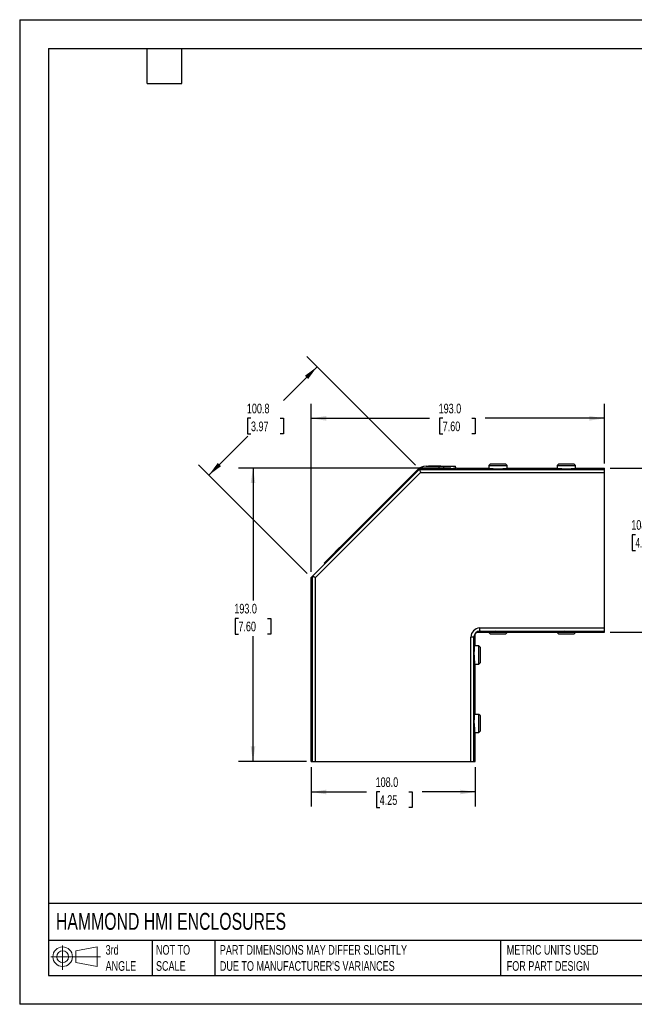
# Model space of a CAD drawing. Header units: millimetres. Extents: x 0 to 838, y 0 to 648.
# Tile 1 of 3: x 0 to 405, y 0 to 648. Entities that reach past the tile are written whole.
import ezdxf

# ---------------------------------------------------------------- set-up
doc = ezdxf.new("R2010")
doc.units = ezdxf.units.MM
doc.header["$LTSCALE"] = 3
doc.layers.add('DIMENSIONS', color=140, linetype='Continuous', lineweight=25)
doc.layers.add('TEXT', color=140, linetype='Continuous', lineweight=25)
doc.styles.add('SLDTEXTSTYLE0', font='TXT', dxfattribs={"width": 0.7})
doc.dimstyles.new('SLDDIMSTYLE0', dxfattribs={"dimtxt": 6.474023, "dimasz": 9.906, "dimexe": 0, "dimexo": 0.0625, "dimgap": 1.618506, "dimtad": 0, "dimtih": 1, "dimtoh": 1, "dimdec": 1, "dimrnd": 1e-09, "dimzin": 4, "dimdsep": 46, "dimtxsty": 'SLDTEXTSTYLE0', "dimsah": 1, "dimcen": 0.09, "dimadec": 0, "dimazin": 1, "dimtfac": 1, "dimtdec": 1, "dimtofl": 0, "dimtmove": 0, "dimatfit": 3, "dimfxl": 0, "dimfrac": 2, "dimtolj": 1, "dimtzin": 12, "dimarcsym": 0})
doc.dimstyles.new('SLDDIMSTYLE1', dxfattribs={"dimtxt": 6.474023, "dimasz": 9.906, "dimexe": 0, "dimexo": 0.0625, "dimgap": 1.618506, "dimtad": 0, "dimtih": 1, "dimtoh": 1, "dimdec": 1, "dimrnd": 1e-09, "dimzin": 12, "dimdsep": 46, "dimtxsty": 'SLDTEXTSTYLE0', "dimsah": 1, "dimcen": 0.09, "dimadec": 0, "dimazin": 3, "dimtfac": 1, "dimtdec": 1, "dimtofl": 0, "dimtmove": 0, "dimatfit": 3, "dimfxl": 0, "dimfrac": 2, "dimtolj": 1, "dimtzin": 12, "dimarcsym": 0})

# ---------------------------------------------------------------- blocks, each defined once
blk = doc.blocks.new('Block11')
at = {"color": 7, "linetype": 'Continuous', "lineweight": 18}
for p, q in [((7.77, 15.93), (7.77, 0)), ((16.44, 12.5), (30.53, 15.1)), ((30.53, 15.1), (30.53, 2.19)), ((0, 8.65), (32.62, 8.65)), ((16.44, 4.79), (16.44, 12.5)), ((16.44, 4.79), (30.53, 2.19))]:
    blk.add_line(p, q, dxfattribs=at)
for radius in [6.45, 3.86]:
    blk.add_circle((7.77, 8.65), radius, dxfattribs=at)
blk = doc.blocks.new('Block12')
at = {"color": 7, "linetype": 'Continuous'}
blk.add_blockref('Block11', (0, 0), dxfattribs=at)
blk = doc.blocks.new('_D')
at = {"layer": 'DIMENSIONS'}
for p, q in [((191.84, 284.55), (191.84, 395)), ((384.84, 355.73), (384.84, 395)), ((191.84, 385.48), (269.64, 385.48)), ((278.41, 385.48), (276.24, 385.48)), ((276.24, 385.48), (276.24, 375.19)), ((297.65, 385.48), (299.82, 385.48)), ((299.82, 385.48), (299.82, 375.19)), ((384.84, 385.48), (306.42, 385.48)), ((276.24, 375.19), (278.41, 375.19)), ((299.82, 375.19), (297.65, 375.19))]:
    blk.add_line(p, q, dxfattribs=at)
for points in [[(191.84, 385.48), (201.74, 383.95), (201.74, 387)], [(384.84, 385.48), (374.93, 387), (374.93, 383.95)]]:
    blk.add_solid(points, dxfattribs=at)
at = {"layer": 'DIMENSIONS', "char_height": 6.35, "attachment_point": 1, "style": 'SLDTEXTSTYLE0'}
for s, insert in [('193.0', (275.72, 395.11)), ('7.60', (278.41, 383.37))]:
    blk.add_mtext(s, dxfattribs=dict(at, insert=insert))
blk = doc.blocks.new('_D_1')
at = {"layer": 'DIMENSIONS'}
for p, q in [((283.83, 352.74), (144.04, 352.74)), ((153.57, 352.74), (153.57, 265.56)), ((143.95, 253.82), (141.77, 253.82)), ((141.77, 253.82), (141.77, 243.53)), ((163.19, 253.82), (165.36, 253.82)), ((165.36, 253.82), (165.36, 243.53)), ((141.77, 243.53), (143.95, 243.53)), ((153.57, 159.74), (153.57, 242.08)), ((165.36, 243.53), (163.19, 243.53)), ((188.85, 159.74), (144.04, 159.74))]:
    blk.add_line(p, q, dxfattribs=at)
for points in [[(153.57, 352.74), (152.04, 342.84), (155.09, 342.84)], [(153.57, 159.74), (155.09, 169.65), (152.04, 169.65)]]:
    blk.add_solid(points, dxfattribs=at)
at = {"layer": 'DIMENSIONS', "char_height": 6.35, "attachment_point": 1, "style": 'SLDTEXTSTYLE0'}
for s, insert in [('193.0', (141.26, 263.45)), ('7.60', (143.95, 251.72))]:
    blk.add_mtext(s, dxfattribs=dict(at, insert=insert))
blk = doc.blocks.new('_D_2')
at = {"layer": 'DIMENSIONS'}
for p, q in [((388.65, 352.74), (424.36, 352.74)), ((414.84, 352.74), (414.84, 320.6)), ((405.22, 308.86), (403.04, 308.86)), ((403.04, 308.86), (403.04, 298.58)), ((424.45, 308.86), (426.63, 308.86)), ((426.63, 308.86), (426.63, 298.58)), ((403.04, 298.58), (405.22, 298.58)), ((426.63, 298.58), (424.45, 298.58)), ((414.84, 244.74), (414.84, 297.13)), ((388.65, 244.74), (424.36, 244.74))]:
    blk.add_line(p, q, dxfattribs=at)
for points in [[(414.84, 352.74), (413.31, 342.84), (416.36, 342.84)], [(414.84, 244.74), (416.36, 254.65), (413.31, 254.65)]]:
    blk.add_solid(points, dxfattribs=at)
at = {"layer": 'DIMENSIONS', "char_height": 6.35, "attachment_point": 1, "style": 'SLDTEXTSTYLE0'}
for s, insert in [('108.0', (402.52, 318.5)), ('4.25', (405.22, 306.76))]:
    blk.add_mtext(s, dxfattribs=dict(at, insert=insert))
blk = doc.blocks.new('_D_3')
at = {"layer": 'DIMENSIONS'}
for p, q in [((191.84, 155.93), (191.84, 130.15)), ((299.84, 155.93), (299.84, 130.15)), ((191.84, 139.67), (228.17, 139.67)), ((236.94, 139.67), (234.77, 139.67)), ((234.77, 139.67), (234.77, 129.38)), ((256.18, 139.67), (258.35, 139.67)), ((258.35, 139.67), (258.35, 129.38)), ((299.84, 139.67), (264.95, 139.67)), ((234.77, 129.38), (236.94, 129.38)), ((258.35, 129.38), (256.18, 129.38))]:
    blk.add_line(p, q, dxfattribs=at)
for points in [[(191.84, 139.67), (201.74, 138.15), (201.74, 141.19)], [(299.84, 139.67), (289.93, 141.19), (289.93, 138.15)]]:
    blk.add_solid(points, dxfattribs=at)
at = {"layer": 'DIMENSIONS', "char_height": 6.35, "attachment_point": 1, "style": 'SLDTEXTSTYLE0'}
for s, insert in [('108.0', (234.25, 149.31)), ('4.25', (236.94, 137.57))]:
    blk.add_mtext(s, dxfattribs=dict(at, insert=insert))
blk = doc.blocks.new('_D_4')
at = {"layer": 'DIMENSIONS'}
for p, q in [((260.44, 354.74), (189.04, 426.15)), ((195.77, 419.41), (173.57, 397.21)), ((152.22, 385.48), (150.04, 385.48)), ((150.04, 385.48), (150.04, 375.19)), ((171.45, 385.48), (173.63, 385.48)), ((173.63, 385.48), (173.63, 375.19)), ((124.47, 348.11), (150.1, 373.74)), ((150.04, 375.19), (152.22, 375.19)), ((173.63, 375.19), (171.45, 375.19)), ((189.14, 283.44), (117.73, 354.84))]:
    blk.add_line(p, q, dxfattribs=at)
for points in [[(195.77, 419.41), (187.69, 413.48), (189.84, 411.33)], [(124.47, 348.11), (132.55, 354.04), (130.4, 356.19)]]:
    blk.add_solid(points, dxfattribs=at)
at = {"layer": 'DIMENSIONS', "char_height": 6.35, "attachment_point": 1, "style": 'SLDTEXTSTYLE0'}
for s, insert in [('100.8', (149.52, 395.11)), ('3.97', (152.22, 383.37))]:
    blk.add_mtext(s, dxfattribs=dict(at, insert=insert))

msp = doc.modelspace()

# ---------------------------------------------------------------- linework, layer by layer
at = {"color": 7, "linetype": 'Continuous'}
for p, q in [((0.01, 647.71), (0.01, 0.01)), ((0.01, 647.71), (838.21, 647.71)), ((838.21, 0.01), (0.01, 0.01))]:
    msp.add_line(p, q, dxfattribs=at)
for p, q in [((192.66, 281.56), (263.01, 351.92)), ((263.84, 349.92), (194.66, 280.73)), ((202.46, 292.27), (261.79, 351.6)), ((263.14, 352.04), (263.01, 351.92)), ((263.01, 351.92), (384.84, 351.92)), ((278.48, 352.04), (263.14, 352.04)), ((263.84, 349.92), (384.84, 349.92)), ((267.44, 353.94), (276.17, 353.94)), ((269.08, 354.04), (269.08, 353.94)), ((277.08, 354.04), (269.08, 354.04)), ((276.17, 353.94), (278.91, 353.94)), ((276.17, 352.04), (276.17, 353.94)), ((277.08, 353.94), (277.08, 354.04)), ((278.91, 353.94), (286.88, 353.94)), ((278.91, 353.94), (278.91, 352.06)), ((286.88, 352.55), (286.88, 353.94)), ((287.64, 352.74), (308.84, 352.74)), ((309.91, 355.48), (308.84, 354.4)), ((308.84, 354.4), (308.84, 352.24)), ((308.84, 354.4), (320.84, 354.4)), ((309.91, 355.48), (319.76, 355.48)), ((320.84, 354.4), (319.76, 355.48)), ((320.84, 352.24), (320.84, 354.4)), ((320.84, 352.74), (353.84, 352.74)), ((354.91, 355.48), (353.84, 354.4)), ((353.84, 354.4), (353.84, 352.24)), ((353.84, 354.4), (365.84, 354.4)), ((354.91, 355.48), (364.76, 355.48)), ((365.84, 354.4), (364.76, 355.48)), ((365.84, 352.24), (365.84, 354.4)), ((365.84, 352.74), (384.84, 352.74)), ((384.84, 351.92), (384.84, 352.74)), ((384.84, 349.92), (384.84, 351.92)), ((384.84, 247.56), (384.84, 349.92)), ((210.36, 300.32), (204.7, 294.66)), ((210.43, 300.24), (210.36, 300.32)), ((200.34, 290.15), (202.46, 292.27)), ((202.91, 291.82), (202.46, 292.27)), ((204.7, 294.66), (204.77, 294.59)), ((200.34, 290.15), (200.79, 289.7)), ((192.66, 281.56), (191.84, 280.74)), ((191.84, 159.74), (191.84, 280.74)), ((192.66, 159.74), (192.66, 281.56)), ((194.66, 159.74), (194.66, 280.73)), ((302.72, 247.56), (384.84, 247.56)), ((384.84, 245.56), (384.84, 247.56)), ((297.01, 159.74), (297.01, 241.57)), ((297.02, 241.57), (297.01, 241.57)), ((299.01, 241.65), (299.01, 241.67)), ((299.01, 159.74), (299.01, 241.65)), ((299.84, 235.74), (299.84, 243.99)), ((300.58, 244.74), (308.84, 244.74)), ((302.74, 245.56), (302.92, 245.56)), ((302.92, 245.56), (384.84, 245.56)), ((308.84, 245.25), (308.84, 244.55)), ((308.84, 244.55), (309.91, 243.48)), ((320.84, 244.55), (308.84, 244.55)), ((319.76, 243.48), (309.91, 243.48)), ((319.76, 243.48), (320.84, 244.55)), ((320.84, 244.55), (320.84, 245.25)), ((320.84, 244.74), (353.84, 244.74)), ((353.84, 245.25), (353.84, 244.55)), ((353.84, 244.55), (354.91, 243.48)), ((365.84, 244.55), (353.84, 244.55)), ((364.76, 243.48), (354.91, 243.48)), ((364.76, 243.48), (365.84, 244.55)), ((365.84, 244.55), (365.84, 245.25)), ((365.84, 244.74), (384.84, 244.74)), ((384.84, 244.74), (384.84, 245.56)), ((302.28, 235.74), (299.33, 235.74)), ((303.35, 234.67), (302.28, 235.74)), ((302.28, 223.74), (302.28, 235.74)), ((303.35, 224.82), (303.35, 234.67)), ((299.33, 223.74), (302.28, 223.74)), ((299.84, 190.74), (299.84, 223.74)), ((302.28, 223.74), (303.35, 224.82)), ((302.28, 190.74), (299.33, 190.74)), ((303.35, 189.67), (302.28, 190.74)), ((302.28, 178.74), (302.28, 190.74)), ((303.35, 179.82), (303.35, 189.67)), ((299.33, 178.74), (302.28, 178.74)), ((299.84, 159.74), (299.84, 178.74)), ((302.28, 178.74), (303.35, 179.82)), ((191.84, 159.74), (192.66, 159.74)), ((192.66, 159.74), (194.66, 159.74)), ((194.66, 159.74), (297.01, 159.74)), ((297.01, 159.74), (299.01, 159.74)), ((299.01, 159.74), (299.84, 159.74))]:
    msp.add_line(p, q)
for centre, radius, start, end in [((267.44, 345.94), 8, 90, 135), ((303.01, 241.57), 6, 92.8285, 180), ((303.01, 241.57), 4, 93.90211, 178.55418), ((303.01, 241.56), 4, 91.28185, 178.71815), ((313.53, 148.41), 96.95, 89.22653, 92.77347), ((358.53, 148.41), 96.95, 89.22653, 92.77347), ((396.18, 228.43), 96.97, 179.22653, 182.77347), ((396.17, 183.43), 96.95, 179.22653, 182.77347)]:
    msp.add_arc(centre, radius, start, end)
for points in [[(263.01, 351.92), (263.01, 351.92), (263.01, 351.92), (263.01, 351.92)], [(192.66, 281.56), (192.66, 281.56), (192.66, 281.56), (192.66, 281.56)]]:
    msp.add_open_spline(points, degree=3)
for points, knots in [([(263.01, 351.92), (263.02, 351.92), (263.04, 351.87), (263.12, 351.67), (263.18, 351.52), (263.34, 351.13), (263.44, 350.89), (263.64, 350.41), (263.75, 350.16), (263.84, 349.92)], [0, 0, 0, 0, 0.25, 0.25, 0.5, 0.5, 0.75, 0.75, 1, 1, 1, 1]), ([(287.64, 352.74), (287.64, 352.68), (287.44, 352.62), (286.67, 352.5), (286.09, 352.44), (284.55, 352.33), (283.58, 352.27), (281.3, 352.15), (279.97, 352.1), (278.48, 352.04)], [0, 0, 0, 0, 0.25, 0.25, 0.5, 0.5, 0.75, 0.75, 1, 1, 1, 1]), ([(320.84, 352.24), (320.84, 352.23), (320.77, 352.22), (320.53, 352.2), (320.35, 352.19), (319.91, 352.18), (319.64, 352.17), (319.07, 352.16), (318.76, 352.16), (318.12, 352.15), (317.79, 352.14), (317.14, 352.14), (316.82, 352.14), (315.9, 352.13), (315.34, 352.13), (314.34, 352.13), (313.77, 352.13), (312.85, 352.14), (312.53, 352.14), (311.88, 352.14), (311.56, 352.15), (310.92, 352.16), (310.6, 352.16), (310.03, 352.17), (309.76, 352.18), (309.32, 352.19), (309.14, 352.2), (308.9, 352.22), (308.84, 352.23), (308.84, 352.24)], [0, 0, 0, 0, 0.0625, 0.0625, 0.125, 0.125, 0.1875, 0.1875, 0.25, 0.25, 0.3125, 0.3125, 0.375, 0.375, 0.5, 0.5, 0.625, 0.625, 0.6875, 0.6875, 0.75, 0.75, 0.8125, 0.8125, 0.875, 0.875, 0.9375, 0.9375, 1, 1, 1, 1]), ([(365.84, 352.24), (365.84, 352.23), (365.77, 352.22), (365.53, 352.2), (365.35, 352.19), (364.91, 352.18), (364.64, 352.17), (364.07, 352.16), (363.76, 352.16), (363.12, 352.15), (362.79, 352.14), (362.14, 352.14), (361.82, 352.14), (360.9, 352.13), (360.34, 352.13), (359.34, 352.13), (358.77, 352.13), (357.85, 352.14), (357.53, 352.14), (356.88, 352.14), (356.56, 352.15), (355.92, 352.16), (355.6, 352.16), (355.03, 352.17), (354.76, 352.18), (354.32, 352.19), (354.14, 352.2), (353.9, 352.22), (353.84, 352.23), (353.84, 352.24)], [0, 0, 0, 0, 0.0625, 0.0625, 0.125, 0.125, 0.1875, 0.1875, 0.25, 0.25, 0.3125, 0.3125, 0.375, 0.375, 0.5, 0.5, 0.625, 0.625, 0.6875, 0.6875, 0.75, 0.75, 0.8125, 0.8125, 0.875, 0.875, 0.9375, 0.9375, 1, 1, 1, 1]), ([(194.66, 280.73), (194.42, 280.83), (194.17, 280.94), (193.68, 281.14), (193.45, 281.23), (193.06, 281.4), (192.91, 281.46), (192.71, 281.54), (192.66, 281.56), (192.66, 281.56)], [0, 0, 0, 0, 0.25, 0.25, 0.5, 0.5, 0.75, 0.75, 1, 1, 1, 1]), ([(302.72, 247.56), (302.72, 247.3), (302.73, 247.05), (302.73, 246.57), (302.74, 246.35), (302.74, 245.98), (302.75, 245.83), (302.75, 245.62), (302.74, 245.57), (302.74, 245.56)], [0, 0, 0, 0, 0.25, 0.25, 0.5, 0.5, 0.75, 0.75, 1, 1, 1, 1]), ([(298.25, 241.57), (298.08, 241.57), (297.88, 241.57), (297.46, 241.57), (297.24, 241.57), (297.02, 241.57)], [0, 0, 0, 0, 0.5, 0.5, 1, 1, 1, 1]), ([(299.01, 241.67), (299.01, 241.67), (299.01, 241.67), (298.99, 241.66), (298.97, 241.66), (298.93, 241.65), (298.89, 241.65), (298.84, 241.64), (298.78, 241.64), (298.69, 241.63), (298.56, 241.62), (298.43, 241.61), (298.35, 241.6), (298.31, 241.59), (298.29, 241.59), (298.27, 241.58), (298.26, 241.58), (298.25, 241.57), (298.25, 241.57)], [0, 0, 0, 0, 0.0761088, 0.1522169, 0.2283243, 0.304431, 0.3805371, 0.4566425, 0.5327472, 0.6088513, 0.7672609, 0.9002423, 0.9300184, 0.9544524, 0.973561, 0.9873809, 0.996016, 1, 1, 1, 1]), ([(314.84, 245.35), (315.34, 245.35), (315.9, 245.35), (316.82, 245.35), (317.14, 245.35), (317.79, 245.34), (318.12, 245.34), (318.76, 245.33), (319.07, 245.32), (319.64, 245.31), (319.91, 245.31), (320.35, 245.29), (320.53, 245.28), (320.77, 245.27), (320.84, 245.26), (320.84, 245.25)], [0, 0, 0, 0, 0.25, 0.25, 0.375, 0.375, 0.5, 0.5, 0.625, 0.625, 0.75, 0.75, 0.875, 0.875, 1, 1, 1, 1]), ([(359.84, 245.35), (360.34, 245.35), (360.9, 245.35), (361.82, 245.35), (362.14, 245.35), (362.79, 245.34), (363.12, 245.34), (363.76, 245.33), (364.07, 245.32), (364.64, 245.31), (364.91, 245.31), (365.35, 245.29), (365.53, 245.28), (365.77, 245.27), (365.84, 245.26), (365.84, 245.25)], [0, 0, 0, 0, 0.25, 0.25, 0.375, 0.375, 0.5, 0.5, 0.625, 0.625, 0.75, 0.75, 0.875, 0.875, 1, 1, 1, 1]), ([(299.22, 229.74), (299.22, 230.24), (299.23, 230.81), (299.23, 231.73), (299.23, 232.05), (299.24, 232.7), (299.24, 233.02), (299.25, 233.66), (299.25, 233.98), (299.27, 234.55), (299.27, 234.82), (299.29, 235.26), (299.3, 235.44), (299.31, 235.68), (299.32, 235.74), (299.33, 235.74)], [0, 0, 0, 0, 0.25, 0.25, 0.375, 0.375, 0.5, 0.5, 0.625, 0.625, 0.75, 0.75, 0.875, 0.875, 1, 1, 1, 1]), ([(299.22, 184.74), (299.22, 185.24), (299.23, 185.81), (299.23, 186.73), (299.23, 187.05), (299.24, 187.69), (299.24, 188.02), (299.25, 188.66), (299.25, 188.97), (299.27, 189.55), (299.27, 189.82), (299.29, 190.26), (299.3, 190.44), (299.31, 190.68), (299.32, 190.74), (299.33, 190.74)], [0, 0, 0, 0, 0.25, 0.25, 0.375, 0.375, 0.5, 0.5, 0.625, 0.625, 0.75, 0.75, 0.875, 0.875, 1, 1, 1, 1])]:
    msp.add_open_spline(points, degree=3, knots=knots)
at = {"layer": 'TEXT'}
for p, q in [((19.05, 628.65), (819.15, 628.65)), ((19.05, 628.65), (19.05, 19.05)), ((83.82, 605.79), (83.82, 628.65)), ((106.68, 605.79), (106.68, 628.65)), ((83.82, 605.79), (106.68, 605.79)), ((819.15, 66.38), (19.05, 66.38)), ((819.15, 41.91), (19.05, 41.91)), ((87.13, 41.91), (87.13, 19.05)), ((128.51, 41.91), (128.51, 19.05)), ((316.45, 41.91), (316.45, 19.05)), ((19.05, 19.05), (819.15, 19.05))]:
    msp.add_line(p, q, dxfattribs=at)

# ---------------------------------------------------------------- block references
msp.add_blockref('Block12', (20.51, 22.66), dxfattribs=at)

# ---------------------------------------------------------------- texts
at = {"layer": 'TEXT', "attachment_point": 1, "style": 'SLDTEXTSTYLE0'}
for s, insert, char_height in [('HAMMOND HMI ENCLOSURES', (23.9, 60.14), 11.1125), ('3rd^JANGLE', (56.55, 38.99), 6.35), ('NOT TO^JSCALE', (89.72, 38.99), 6.35), ("PART DIMENSIONS MAY DIFFER SLIGHTLY ^JDUE TO MANUFACTURER'S VARIANCES", (131.74, 38.99), 6.35), ('METRIC UNITS USED ^JFOR PART DESIGN', (320.56, 38.99), 6.35)]:
    msp.add_mtext(s, dxfattribs=dict(at, insert=insert, char_height=char_height))

# ---------------------------------------------------------------- dimensions: what is measured, and where the dimension line sits
at = {"layer": 'DIMENSIONS'}
for base, p1, p2, angle, dimstyle, picture, middle in [((195.77, 419.41), (191.84, 280.74), (263.14, 352.04), 45, 'SLDDIMSTYLE1', '_D_4', (161.84, 385.48)), ((153.57, 352.74), (192.66, 159.74), (287.64, 352.74), 90, 'SLDDIMSTYLE0', '_D_1', (153.57, 253.82)), ((414.84, 244.74), (384.84, 352.74), (384.84, 244.74), 90, 'SLDDIMSTYLE0', '_D_2', (414.84, 308.86))]:
    dim = msp.add_linear_dim(base=base, p1=p1, p2=p2, angle=angle, dimstyle=dimstyle, dxfattribs=at)
    dim.commit()
    dim.dimension.update_dxf_attribs({"geometry": picture, "text_midpoint": middle, "dimtype": 160})
for base, p1, p2, picture, middle in [((191.84, 385.48), (384.84, 351.92), (191.84, 280.74), '_D', (288.03, 385.48)), ((299.84, 139.67), (191.84, 159.74), (299.84, 159.74), '_D_3', (246.56, 139.67))]:
    dim = msp.add_linear_dim(base=base, p1=p1, p2=p2, dimstyle='SLDDIMSTYLE0', dxfattribs=at)
    dim.commit()
    dim.dimension.update_dxf_attribs({"geometry": picture, "text_midpoint": middle, "dimtype": 160})

doc.saveas('drawing.dxf')
